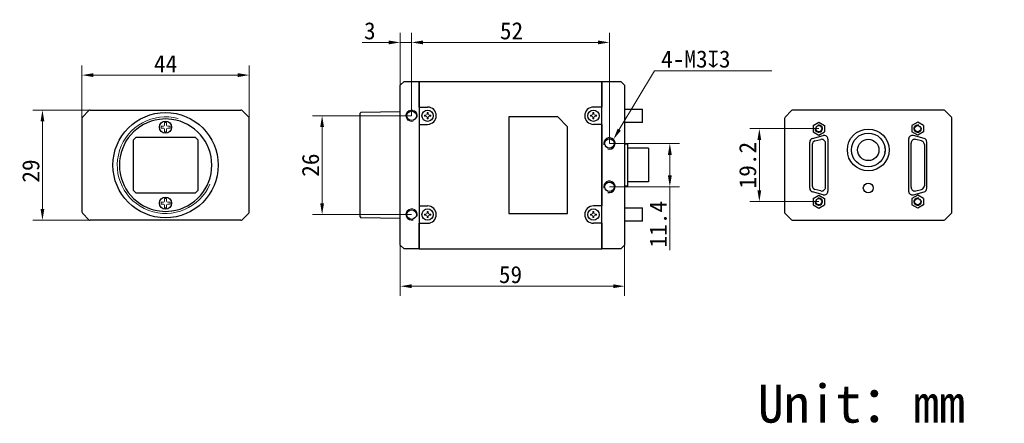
# Model space of a CAD drawing. Header units: millimetres. Extents: x 6 to 265, y 30 to 137.
import ezdxf

# ---------------------------------------------------------------- set-up
doc = ezdxf.new("R2010")
doc.units = ezdxf.units.MM
doc.header["$LTSCALE"] = 16.335
doc.header["$PDMODE"] = 3
doc.header["$PDSIZE"] = 8
doc.layers.get('0').update_dxf_attribs({"linetype": 'CONTINUOUS'})
doc.layers.get('Defpoints').update_dxf_attribs({"linetype": 'CONTINUOUS'})
for name, color, linetype in [('00_COMPONENTS', 7, 'CONTINUOUS'), ('BRACKET_GLASDXF_CONTINUOUS_LINE', 7, 'CONTINUOUS'), ('D-01-34-26-0DXF_CONTINUOUS_LINE', 7, 'CONTINUOUS'), ('D-01-34-26-1DXF_CONTINUOUS_LINE', 7, 'CONTINUOUS'), ('HR10A-7R-6PBDXF_CONTINUOUS_LINE', 7, 'CONTINUOUS'), ('PRT0002_3_1_DXF_CONTINUOUS_LINE', 7, 'CONTINUOUS'), ('SC-CM2X3B_DXF_CONTINUOUS_LINE', 7, 'CONTINUOUS'), ('SC-T1M2X3B_DXF_CONTINUOUS_LINE', 7, 'CONTINUOUS'), ('ST-D4X5-M2X5DXF_CONTINUOUS_LINE', 7, 'CONTINUOUS'), ('ST-S3X5-M2X5DXF_CONTINUOUS_LINE', 7, 'CONTINUOUS')]:
    doc.layers.add(name, color=color, linetype=linetype)
doc.styles.get("Standard").update_dxf_attribs({"font": 'simfang.ttf'})
doc.dimstyles.new('DIMSTYLE_2', dxfattribs={"dimtxt": 4.5, "dimasz": 3, "dimexe": 2.5, "dimexo": 0, "dimgap": 0.75, "dimtad": 1, "dimdsep": 46, "dimtxsty": 'STANDARD', "dimblk": '_FILLED', "dimcen": 0.09, "dimclrd": 8, "dimclre": 8, "dimclrt": 7, "dimadec": 0, "dimazin": 0, "dimtp": 0.05, "dimtm": 0.05, "dimtfac": 1, "dimtofl": 0, "dimtmove": 0, "dimatfit": 3, "dimldrblk": '_FILLED', "dimfxl": 1, "dimtolj": 1, "dimlwd": 15, "dimlwe": 15, "dimarcsym": 0})

# ---------------------------------------------------------------- blocks, each defined once
blk = doc.blocks.new('_FILLED')
at = {"color": 0, "linetype": 'ByBlock'}
blk.add_solid([(0, 0), (-1, 0.167), (-1, -0.167)], dxfattribs=at)
blk = doc.blocks.new('*D1')
at = {"layer": 'D-01-34-26-0DXF_CONTINUOUS_LINE', "color": 8, "linetype": 'Continuous', "lineweight": 15, "transparency": 16777216}
for p, q in [((106.45, 77.28), (106.45, 63.94)), ((165.45, 77.28), (165.45, 63.94)), ((162.45, 66.44), (109.45, 66.44))]:
    blk.add_line(p, q, dxfattribs=at)
at = {"layer": 'Defpoints', "color": 0, "linetype": 'Continuous', "transparency": 16777216}
for p in [(106.45, 77.28), (165.45, 77.28), (106.45, 66.44)]:
    blk.add_point(p, dxfattribs=at)
at = {"layer": 'D-01-34-26-0DXF_CONTINUOUS_LINE', "color": 8, "linetype": 'Continuous', "lineweight": 15, "transparency": 16777216, "xscale": 3, "yscale": 3, "zscale": 3, "rotation": 180}
blk.add_blockref('_FILLED', (106.45, 66.44), dxfattribs=at)
at = {"layer": 'D-01-34-26-0DXF_CONTINUOUS_LINE', "color": 8, "linetype": 'Continuous', "lineweight": 15, "transparency": 16777216, "xscale": 3, "yscale": 3, "zscale": 3}
blk.add_blockref('_FILLED', (165.45, 66.44), dxfattribs=at)
at = {"layer": 'D-01-34-26-0DXF_CONTINUOUS_LINE', "color": 7, "linetype": 'Continuous', "lineweight": 15, "transparency": 16777216, "insert": (135.45, 69.47), "char_height": 4.5, "attachment_point": 5}
blk.add_mtext('\\A1;59', dxfattribs=at)
blk = doc.blocks.new('*D2')
at = {"layer": 'D-01-34-26-0DXF_CONTINUOUS_LINE', "color": 8, "linetype": 'Continuous', "lineweight": 15, "transparency": 16777216}
for p, q in [((109.45, 111.28), (109.45, 133.06)), ((161.45, 103.98), (161.45, 133.06)), ((158.45, 130.56), (112.45, 130.56))]:
    blk.add_line(p, q, dxfattribs=at)
at = {"layer": 'Defpoints', "color": 0, "linetype": 'Continuous', "transparency": 16777216}
for p in [(109.45, 130.56), (109.45, 111.28), (161.45, 103.98)]:
    blk.add_point(p, dxfattribs=at)
at = {"layer": 'D-01-34-26-0DXF_CONTINUOUS_LINE', "color": 8, "linetype": 'Continuous', "lineweight": 15, "transparency": 16777216, "xscale": 3, "yscale": 3, "zscale": 3, "rotation": 180}
blk.add_blockref('_FILLED', (109.45, 130.56), dxfattribs=at)
at = {"layer": 'D-01-34-26-0DXF_CONTINUOUS_LINE', "color": 8, "linetype": 'Continuous', "lineweight": 15, "transparency": 16777216, "xscale": 3, "yscale": 3, "zscale": 3}
blk.add_blockref('_FILLED', (161.45, 130.56), dxfattribs=at)
at = {"layer": 'D-01-34-26-0DXF_CONTINUOUS_LINE', "color": 7, "linetype": 'Continuous', "lineweight": 15, "transparency": 16777216, "insert": (135.72, 133.59), "char_height": 4.5, "attachment_point": 5}
blk.add_mtext('\\A1;52', dxfattribs=at)
blk = doc.blocks.new('*D3')
at = {"layer": 'D-01-34-26-0DXF_CONTINUOUS_LINE', "color": 8, "linetype": 'Continuous', "lineweight": 15, "transparency": 16777216}
for p, q in [((106.45, 113.78), (106.45, 133.06)), ((109.45, 111.28), (109.45, 133.06)), ((103.45, 130.56), (96.46, 130.56)), ((109.45, 130.56), (106.45, 130.56)), ((112.45, 130.56), (115.45, 130.56))]:
    blk.add_line(p, q, dxfattribs=at)
at = {"layer": 'Defpoints', "color": 0, "linetype": 'Continuous', "transparency": 16777216}
for p in [(109.45, 130.56), (106.45, 113.78), (109.45, 111.28)]:
    blk.add_point(p, dxfattribs=at)
at = {"layer": 'D-01-34-26-0DXF_CONTINUOUS_LINE', "color": 8, "linetype": 'Continuous', "lineweight": 15, "transparency": 16777216, "xscale": 3, "yscale": 3, "zscale": 3}
blk.add_blockref('_FILLED', (106.45, 130.56), dxfattribs=at)
at = {"layer": 'D-01-34-26-0DXF_CONTINUOUS_LINE', "color": 8, "linetype": 'Continuous', "lineweight": 15, "transparency": 16777216, "xscale": 3, "yscale": 3, "zscale": 3, "rotation": 180}
blk.add_blockref('_FILLED', (109.45, 130.56), dxfattribs=at)
at = {"layer": 'D-01-34-26-0DXF_CONTINUOUS_LINE', "color": 7, "linetype": 'Continuous', "lineweight": 15, "transparency": 16777216, "insert": (98.46, 133.59), "char_height": 4.5, "attachment_point": 5}
blk.add_mtext('\\A1;3', dxfattribs=at)
blk = doc.blocks.new('*D4')
at = {"color": 8, "linetype": 'Continuous', "lineweight": 15, "transparency": 16777216}
for p, q in [((28.19, 112.78), (9.87, 112.78)), ((12.37, 109.78), (12.37, 86.78)), ((28.36, 83.78), (9.87, 83.78))]:
    blk.add_line(p, q, dxfattribs=at)
at = {"layer": 'Defpoints', "color": 0, "linetype": 'Continuous', "lineweight": 15, "transparency": 16777216}
for p in [(28.19, 112.78), (12.37, 83.78), (28.36, 83.78)]:
    blk.add_point(p, dxfattribs=at)
at = {"color": 8, "linetype": 'Continuous', "lineweight": 15, "transparency": 16777216, "xscale": 3, "yscale": 3, "zscale": 3}
for p, rotation in [((12.37, 112.78), 90), ((12.37, 83.78), 270)]:
    blk.add_blockref('_FILLED', p, dxfattribs=dict(at, rotation=rotation))
at = {"color": 7, "linetype": 'Continuous', "lineweight": 15, "transparency": 16777216, "insert": (9.34, 96.74), "char_height": 4.5, "attachment_point": 5, "rotation": 90}
blk.add_mtext('\\A1;29', dxfattribs=at)
blk = doc.blocks.new('*D5')
at = {"color": 8, "linetype": 'Continuous', "lineweight": 15, "transparency": 16777216}
for p, q in [((22.75, 108.78), (22.75, 124.46)), ((66.75, 108.28), (66.75, 124.46)), ((63.75, 121.96), (25.75, 121.96))]:
    blk.add_line(p, q, dxfattribs=at)
at = {"layer": 'Defpoints', "color": 0, "linetype": 'Continuous', "transparency": 16777216}
for p in [(22.75, 121.96), (22.75, 108.78), (66.75, 108.28)]:
    blk.add_point(p, dxfattribs=at)
at = {"color": 8, "linetype": 'Continuous', "lineweight": 15, "transparency": 16777216, "xscale": 3, "yscale": 3, "zscale": 3, "rotation": 180}
blk.add_blockref('_FILLED', (22.75, 121.96), dxfattribs=at)
at = {"color": 8, "linetype": 'Continuous', "lineweight": 15, "transparency": 16777216, "xscale": 3, "yscale": 3, "zscale": 3}
blk.add_blockref('_FILLED', (66.75, 121.96), dxfattribs=at)
at = {"color": 7, "linetype": 'Continuous', "lineweight": 15, "transparency": 16777216, "insert": (44.75, 124.96), "char_height": 4.5, "attachment_point": 5}
blk.add_mtext('\\A1;44', dxfattribs=at)
blk = doc.blocks.new('*D6')
at = {"color": 8, "linetype": 'Continuous', "lineweight": 15, "transparency": 16777216}
for p, q in [((109.45, 111.28), (83.41, 111.28)), ((85.91, 108.28), (85.91, 88.28)), ((109.45, 85.28), (83.41, 85.28))]:
    blk.add_line(p, q, dxfattribs=at)
at = {"layer": 'Defpoints', "color": 0, "linetype": 'Continuous', "transparency": 16777216}
for p in [(109.45, 111.28), (85.91, 85.28), (109.45, 85.28)]:
    blk.add_point(p, dxfattribs=at)
at = {"color": 8, "linetype": 'Continuous', "lineweight": 15, "transparency": 16777216, "xscale": 3, "yscale": 3, "zscale": 3}
for p, rotation in [((85.91, 111.28), 90), ((85.91, 85.28), 270)]:
    blk.add_blockref('_FILLED', p, dxfattribs=dict(at, rotation=rotation))
at = {"color": 7, "linetype": 'Continuous', "lineweight": 15, "transparency": 16777216, "insert": (82.88, 98.28), "char_height": 4.5, "attachment_point": 5, "rotation": 90}
blk.add_mtext('\\A1;26', dxfattribs=at)
blk = doc.blocks.new('*D8')
at = {"color": 8, "lineweight": 15, "transparency": 16777216}
for p, q in [((161.45, 103.98), (179.85, 103.98)), ((161.45, 92.58), (179.85, 92.58))]:
    blk.add_line(p, q, dxfattribs=at)
at = {"color": 8, "linetype": 'Continuous', "lineweight": 15, "transparency": 16777216}
for p, q in [((177.35, 100.98), (177.35, 95.58)), ((177.35, 92.58), (177.35, 75.89))]:
    blk.add_line(p, q, dxfattribs=at)
at = {"layer": 'Defpoints', "color": 0, "transparency": 16777216}
for p in [(161.45, 103.98), (161.45, 92.58), (177.35, 92.58)]:
    blk.add_point(p, dxfattribs=at)
at = {"color": 8, "lineweight": 15, "transparency": 16777216, "xscale": 3, "yscale": 3, "zscale": 3}
for p, rotation in [((177.35, 103.98), 90), ((177.35, 92.58), 270)]:
    blk.add_blockref('_FILLED', p, dxfattribs=dict(at, rotation=rotation))
at = {"color": 7, "transparency": 16777216, "insert": (174.31, 82.74), "char_height": 4.5, "attachment_point": 5, "rotation": 90}
blk.add_mtext('\\A1;11.4', dxfattribs=at)
blk = doc.blocks.new('*D9')
at = {"color": 8, "lineweight": 15, "transparency": 16777216}
for p, q in [((216.53, 107.88), (198.39, 107.88)), ((216.53, 88.68), (198.39, 88.68))]:
    blk.add_line(p, q, dxfattribs=at)
at = {"color": 8, "linetype": 'Continuous', "lineweight": 15, "transparency": 16777216}
blk.add_line((200.89, 104.88), (200.89, 91.68), dxfattribs=at)
at = {"layer": 'Defpoints', "color": 0, "lineweight": 15, "transparency": 16777216}
for p in [(216.53, 107.88), (200.89, 88.68), (216.53, 88.68)]:
    blk.add_point(p, dxfattribs=at)
at = {"color": 8, "lineweight": 15, "transparency": 16777216, "xscale": 3, "yscale": 3, "zscale": 3}
for p, rotation in [((200.89, 107.88), 90), ((200.89, 88.68), 270)]:
    blk.add_blockref('_FILLED', p, dxfattribs=dict(at, rotation=rotation))
at = {"color": 7, "lineweight": 15, "transparency": 16777216, "insert": (197.85, 98.28), "char_height": 4.5, "attachment_point": 5, "rotation": 90}
blk.add_mtext('\\A1;19.2', dxfattribs=at)

msp = doc.modelspace()

# ---------------------------------------------------------------- linework, layer by layer
at = {"color": 8, "linetype": 'Continuous', "lineweight": 15}
for p, q in [((173.299, 123.066), (164.056, 107.616)), ((173.299, 123.066), (204.148, 123.066)), ((161.455, 111.19), (161.455, 111.37)), ((161.365, 111.28), (161.545, 111.28))]:
    msp.add_line(p, q, dxfattribs=at)
at = {"layer": '00_COMPONENTS', "color": 7, "lineweight": 30}
for p, q in [((165.455, 113.03), (170.195, 113.03)), ((170.195, 109.53), (170.195, 113.03)), ((209.381, 112.634), (207.674, 110.927)), ((249.321, 112.78), (209.735, 112.78)), ((251.381, 110.927), (249.674, 112.634)), ((170.195, 109.53), (165.455, 109.53)), ((207.528, 110.573), (207.528, 85.78)), ((251.528, 85.78), (251.528, 110.573)), ((36.201, 104.88), (36.901, 105.58)), ((36.201, 104.88), (36.201, 91.68)), ((52.601, 105.58), (36.901, 105.58)), ((52.601, 105.58), (53.301, 104.88)), ((53.301, 91.68), (53.301, 104.88)), ((166.255, 103.78), (165.455, 103.78)), ((166.255, 103.78), (166.255, 92.78)), ((167.255, 102.705), (166.255, 102.705)), ((171.755, 102.705), (167.255, 102.705)), ((171.755, 102.705), (171.755, 93.855)), ((170.355, 93.855), (166.255, 93.855)), ((171.755, 93.855), (170.355, 93.855)), ((36.901, 90.98), (36.201, 91.68)), ((36.901, 90.98), (52.601, 90.98)), ((53.301, 91.68), (52.601, 90.98)), ((166.255, 92.78), (165.455, 92.78)), ((165.455, 87.03), (170.195, 87.03)), ((170.195, 83.53), (170.195, 87.03)), ((207.528, 85.78), (209.381, 83.927)), ((249.674, 83.927), (251.528, 85.78)), ((170.195, 83.53), (165.455, 83.53)), ((209.735, 83.78), (249.321, 83.78))]:
    msp.add_line(p, q, dxfattribs=at)
at = {"layer": '00_COMPONENTS', "color": 7}
for p, q in [((233.928, 101.63), (233.898, 101.63)), ((233.928, 102.711), (233.928, 102.93)), ((233.928, 101.63), (233.928, 101.845))]:
    msp.add_line(p, q, dxfattribs=at)
at = {"layer": '00_COMPONENTS', "color": 7, "lineweight": 30}
for centre, radius in [((229.528, 102.28), 5.5), ((229.528, 102.28), 4.425), ((161.455, 103.98), 1.25), ((161.455, 92.58), 1.25), ((229.528, 92.28), 1.3)]:
    msp.add_circle(centre, radius, dxfattribs=at)
for centre, start, end in [((209.735, 112.28), 90, 135), ((249.321, 112.28), 45, 90), ((208.028, 110.573), 135, 180), ((251.028, 110.573), 0, 45), ((209.735, 84.28), 225, 270), ((249.321, 84.28), 270, 315)]:
    msp.add_arc(centre, 0.5, start, end, dxfattribs=at)
at = {"layer": '00_COMPONENTS', "color": 253}
for centre in [(161.455, 103.98), (161.455, 92.58)]:
    msp.add_arc(centre, 1.5, 255, 195, dxfattribs=at)
at = {"layer": 'BRACKET_GLASDXF_CONTINUOUS_LINE', "color": 7, "linetype": 'Continuous', "lineweight": 30}
for start, end in [(97.6419, 262.3581), (82.4329, 97.5671), (277.6419, 82.3581), (262.4329, 277.5671)]:
    msp.add_arc((44.751, 98.28), 12.15, start, end, dxfattribs=at)
at = {"layer": 'D-01-34-26-0DXF_CONTINUOUS_LINE', "color": 7, "linetype": 'Continuous', "lineweight": 30}
for p, q in [((107.455, 120.28), (106.455, 119.28)), ((106.455, 94.572), (106.455, 119.28)), ((107.455, 120.28), (111.455, 120.28)), ((111.455, 120.28), (159.455, 120.28)), ((111.455, 113.544), (111.455, 120.28)), ((111.455, 120.134), (111.455, 76.28)), ((159.455, 120.28), (159.455, 113.544)), ((159.455, 76.427), (159.455, 120.28)), ((159.455, 120.28), (164.455, 120.28)), ((164.455, 120.28), (165.455, 119.28)), ((165.455, 119.28), (165.455, 77.28)), ((24.605, 112.634), (22.897, 110.927)), ((24.958, 112.78), (64.544, 112.78)), ((66.605, 110.927), (64.897, 112.634)), ((95.925, 111.914), (96.125, 112.118)), ((95.925, 84.647), (95.925, 111.914)), ((106.455, 112.28), (96.125, 112.118)), ((111.455, 113.544), (113.655, 113.544)), ((159.455, 113.544), (157.255, 113.544)), ((22.751, 110.573), (22.751, 85.987)), ((66.751, 85.987), (66.751, 110.573)), ((111.455, 109.016), (113.655, 109.016)), ((111.455, 109.016), (111.455, 87.544)), ((147.855, 110.98), (135.055, 110.98)), ((135.055, 110.98), (135.055, 85.58)), ((147.855, 110.98), (150.455, 108.38)), ((159.455, 109.016), (157.255, 109.016)), ((159.455, 109.016), (159.455, 87.544)), ((150.455, 85.58), (150.455, 108.38)), ((106.455, 77.28), (106.455, 94.572)), ((22.897, 85.634), (24.605, 83.927)), ((64.897, 83.927), (66.605, 85.634)), ((111.455, 87.544), (113.655, 87.544)), ((113.655, 87.544), (113.655, 87.53)), ((135.055, 85.58), (150.455, 85.58)), ((159.455, 87.544), (157.255, 87.544)), ((64.544, 83.78), (24.958, 83.78)), ((95.925, 84.647), (96.125, 84.443)), ((106.455, 84.28), (96.125, 84.443)), ((111.455, 83.016), (113.655, 83.016)), ((111.455, 76.28), (111.455, 83.016)), ((159.455, 83.016), (157.255, 83.016)), ((159.455, 83.016), (159.455, 76.28)), ((107.455, 76.28), (106.455, 77.28)), ((111.455, 76.28), (107.455, 76.28)), ((111.455, 76.28), (159.455, 76.28)), ((164.455, 76.28), (159.455, 76.28)), ((165.455, 77.28), (164.455, 76.28))]:
    msp.add_line(p, q, dxfattribs=at)
for centre, radius in [((44.751, 98.28), 13.837), ((109.455, 111.28), 1.25), ((109.455, 85.28), 1.25)]:
    msp.add_circle(centre, radius, dxfattribs=at)
for centre, radius, start, end in [((24.958, 112.28), 0.5, 90, 135), ((64.544, 112.28), 0.5, 45, 90), ((113.655, 111.28), 2.264, 270, 90), ((157.255, 111.28), 2.264, 90, 270), ((23.251, 110.573), 0.5, 135, 180), ((66.251, 110.573), 0.5, 0, 45), ((23.251, 85.987), 0.5, 180, 225), ((66.251, 85.987), 0.5, 315, 0), ((113.655, 85.28), 2.264, 270, 90), ((157.255, 85.28), 2.264, 90, 270), ((24.958, 84.28), 0.5, 225, 270), ((64.544, 84.28), 0.5, 270, 315)]:
    msp.add_arc(centre, radius, start, end, dxfattribs=at)
at = {"layer": 'D-01-34-26-0DXF_CONTINUOUS_LINE', "color": 8, "linetype": 'Continuous', "lineweight": 15}
for centre in [(109.455, 111.28), (109.455, 85.28)]:
    msp.add_arc(centre, 1.5, 345, 285, dxfattribs=at)
at = {"layer": 'D-01-34-26-0DXF_CONTINUOUS_LINE', "color": 7, "linetype": 'Continuous', "lineweight": 15}
msp.add_arc((44.751, 98.28), 12.7, 75, 336.79134, dxfattribs=at)
at = {"layer": 'D-01-34-26-1DXF_CONTINUOUS_LINE', "linetype": 'Continuous', "lineweight": 30}
for p, q in [((214.128, 92.197), (214.128, 104.364)), ((214.869, 105.33), (217.669, 106.08)), ((218.928, 105.114), (218.928, 91.447)), ((240.128, 105.114), (240.128, 91.447)), ((244.187, 105.33), (241.387, 106.08)), ((244.928, 92.197), (244.928, 104.364)), ((217.669, 90.481), (214.869, 91.231)), ((241.387, 90.481), (244.187, 91.231))]:
    msp.add_line(p, q, dxfattribs=at)
for centre, start, end in [((215.128, 104.364), 105, 180), ((217.928, 105.114), 0, 105), ((241.128, 105.114), 75, 180), ((243.928, 104.364), 0, 75), ((215.128, 92.197), 180, 255), ((217.928, 91.447), 255, 0), ((241.128, 91.447), 180, 285), ((243.928, 92.197), 285, 0)]:
    msp.add_arc(centre, 1, start, end, dxfattribs=at)
at = {"layer": 'HR10A-7R-6PBDXF_CONTINUOUS_LINE', "color": 7, "linetype": 'Continuous', "lineweight": 30}
msp.add_circle((229.528, 102.28), 2.8, dxfattribs=at)
at = {"layer": 'PRT0002_3_1_DXF_CONTINUOUS_LINE', "linetype": 'Continuous', "lineweight": 30}
for p, q in [((214.778, 103.678), (214.778, 92.882)), ((215.519, 104.644), (217.019, 105.046)), ((218.278, 92.48), (218.278, 104.08)), ((240.778, 92.48), (240.778, 104.08)), ((243.537, 104.644), (242.037, 105.046)), ((244.278, 103.678), (244.278, 92.882)), ((217.019, 91.514), (215.519, 91.916)), ((242.037, 91.514), (243.537, 91.916))]:
    msp.add_line(p, q, dxfattribs=at)
for centre, start, end in [((215.778, 103.678), 105, 180), ((217.278, 104.08), 0, 105), ((241.778, 104.08), 75, 180), ((243.278, 103.678), 0, 75), ((215.778, 92.882), 180, 255), ((217.278, 92.48), 255, 0), ((241.778, 92.48), 180, 285), ((243.278, 92.882), 285, 0)]:
    msp.add_arc(centre, 1, start, end, dxfattribs=at)
at = {"layer": 'SC-CM2X3B_DXF_CONTINUOUS_LINE', "color": 7, "linetype": 'Continuous', "lineweight": 15}
for p, q in [((44.501, 108.83), (44.501, 109.48)), ((44.501, 109.48), (45.001, 109.48)), ((45.001, 108.83), (45.001, 109.48)), ((43.551, 108.53), (43.551, 108.03)), ((43.551, 108.53), (44.201, 108.53)), ((43.551, 108.03), (44.201, 108.03)), ((44.501, 107.08), (44.501, 107.73)), ((44.501, 107.08), (45.001, 107.08)), ((45.001, 107.08), (45.001, 107.73)), ((45.301, 108.53), (45.951, 108.53)), ((45.301, 108.03), (45.951, 108.03)), ((45.951, 108.53), (45.951, 108.03)), ((43.551, 88.53), (43.551, 88.03)), ((43.551, 88.53), (44.201, 88.53)), ((44.501, 88.83), (44.501, 89.48)), ((44.501, 89.48), (45.001, 89.48)), ((45.001, 88.83), (45.001, 89.48)), ((45.301, 88.53), (45.951, 88.53)), ((45.951, 88.53), (45.951, 88.03)), ((43.551, 88.03), (44.201, 88.03)), ((44.501, 87.08), (44.501, 87.73)), ((44.501, 87.08), (45.001, 87.08)), ((45.001, 87.08), (45.001, 87.73)), ((45.301, 88.03), (45.951, 88.03))]:
    msp.add_line(p, q, dxfattribs=at)
at = {"layer": 'SC-CM2X3B_DXF_CONTINUOUS_LINE', "color": 7, "linetype": 'Continuous', "lineweight": 30}
for centre in [(44.751, 108.28), (44.751, 88.28)]:
    msp.add_circle(centre, 1.594, dxfattribs=at)
at = {"layer": 'SC-CM2X3B_DXF_CONTINUOUS_LINE', "color": 7, "linetype": 'Continuous', "lineweight": 15}
for centre, start, end in [((44.201, 108.83), 270, 0), ((45.301, 108.83), 180, 270), ((44.201, 107.73), 0, 90), ((45.301, 107.73), 90, 180), ((44.201, 88.83), 270, 0), ((45.301, 88.83), 180, 270), ((44.201, 87.73), 0, 90), ((45.301, 87.73), 90, 180)]:
    msp.add_arc(centre, 0.3, start, end, dxfattribs=at)
at = {"layer": 'SC-T1M2X3B_DXF_CONTINUOUS_LINE', "color": 7, "linetype": 'Continuous', "lineweight": 15}
for p, q in [((112.847, 111.43), (113.205, 111.43)), ((113.505, 112.088), (113.505, 111.73)), ((113.805, 112.088), (113.805, 111.73)), ((114.105, 111.43), (114.462, 111.43)), ((156.447, 111.43), (156.805, 111.43)), ((157.105, 112.088), (157.105, 111.73)), ((157.405, 112.088), (157.405, 111.73)), ((157.705, 111.43), (158.062, 111.43)), ((112.847, 111.13), (113.205, 111.13)), ((113.505, 110.83), (113.505, 110.473)), ((113.805, 110.83), (113.805, 110.473)), ((114.105, 111.13), (114.462, 111.13)), ((156.447, 111.13), (156.805, 111.13)), ((157.105, 110.83), (157.105, 110.473)), ((157.405, 110.83), (157.405, 110.473)), ((157.705, 111.13), (158.062, 111.13)), ((113.505, 86.088), (113.505, 85.73)), ((113.805, 86.088), (113.805, 85.73)), ((157.105, 86.088), (157.105, 85.73)), ((157.405, 86.088), (157.405, 85.73)), ((112.847, 85.43), (113.205, 85.43)), ((112.847, 85.13), (113.205, 85.13)), ((113.505, 84.83), (113.505, 84.473)), ((113.805, 84.83), (113.805, 84.473)), ((114.105, 85.43), (114.462, 85.43)), ((114.105, 85.13), (114.462, 85.13)), ((156.447, 85.43), (156.805, 85.43)), ((156.447, 85.13), (156.805, 85.13)), ((157.105, 84.83), (157.105, 84.473)), ((157.405, 84.83), (157.405, 84.473)), ((157.705, 85.43), (158.062, 85.43)), ((157.705, 85.13), (158.062, 85.13))]:
    msp.add_line(p, q, dxfattribs=at)
at = {"layer": 'SC-T1M2X3B_DXF_CONTINUOUS_LINE', "color": 7, "linetype": 'Continuous', "lineweight": 30}
for centre in [(113.655, 111.28), (157.255, 111.28), (113.655, 85.28), (157.255, 85.28)]:
    msp.add_circle(centre, 1.5, dxfattribs=at)
at = {"layer": 'SC-T1M2X3B_DXF_CONTINUOUS_LINE', "color": 7, "linetype": 'Continuous', "lineweight": 15}
for centre, radius, start, end in [((117.263, 111.28), 4.418, 178.05461, 181.94539), ((113.205, 111.73), 0.3, 270, 0), ((113.655, 107.671), 4.419, 88.05482, 91.94518), ((114.105, 111.73), 0.3, 180, 270), ((110.047, 111.28), 4.418, 358.05461, 1.94539), ((160.863, 111.28), 4.418, 178.05461, 181.94539), ((156.805, 111.73), 0.3, 270, 0), ((157.255, 107.671), 4.419, 88.05482, 91.94518), ((157.705, 111.73), 0.3, 180, 270), ((153.647, 111.28), 4.418, 358.05461, 1.94539), ((113.205, 110.83), 0.3, 0, 90), ((113.655, 114.889), 4.419, 268.05482, 271.94518), ((114.105, 110.83), 0.3, 90, 180), ((156.805, 110.83), 0.3, 0, 90), ((157.255, 114.889), 4.419, 268.05482, 271.94518), ((157.705, 110.83), 0.3, 90, 180), ((113.205, 85.73), 0.3, 270, 0), ((113.655, 81.671), 4.419, 88.05482, 91.94518), ((114.105, 85.73), 0.3, 180, 270), ((156.805, 85.73), 0.3, 270, 0), ((157.255, 81.671), 4.419, 88.05482, 91.94518), ((157.705, 85.73), 0.3, 180, 270), ((117.263, 85.28), 4.418, 178.05461, 181.94539), ((113.205, 84.83), 0.3, 0, 90), ((113.655, 88.889), 4.419, 268.05482, 271.94518), ((114.105, 84.83), 0.3, 90, 180), ((110.047, 85.28), 4.418, 358.05461, 1.94539), ((160.863, 85.28), 4.418, 178.05461, 181.94539), ((156.805, 84.83), 0.3, 0, 90), ((157.255, 88.889), 4.419, 268.05482, 271.94518), ((157.705, 84.83), 0.3, 90, 180), ((153.647, 85.28), 4.418, 358.05461, 1.94539)]:
    msp.add_arc(centre, radius, start, end, dxfattribs=at)
at = {"layer": 'ST-D4X5-M2X5DXF_CONTINUOUS_LINE', "linetype": 'Continuous', "lineweight": 30}
for centre in [(216.528, 107.88), (242.528, 107.88), (216.528, 88.68), (242.528, 88.68)]:
    msp.add_circle(centre, 0.8, dxfattribs=at)
at = {"layer": 'ST-D4X5-M2X5DXF_CONTINUOUS_LINE', "color": 8, "linetype": 'Continuous', "lineweight": 15}
for centre, start, end in [((216.528, 107.88), 165, 105), ((242.528, 107.88), 75, 15), ((216.528, 88.68), 165, 105), ((242.528, 88.68), 75, 15)]:
    msp.add_arc(centre, 1, start, end, dxfattribs=at)
at = {"layer": 'ST-S3X5-M2X5DXF_CONTINUOUS_LINE', "color": 7, "linetype": 'Continuous', "lineweight": 30}
for p, q in [((215.028, 108.746), (216.528, 109.612)), ((215.028, 108.746), (215.028, 107.014)), ((216.528, 109.612), (218.028, 108.746)), ((218.028, 108.746), (218.028, 107.014)), ((242.528, 109.612), (241.028, 108.746)), ((241.028, 108.746), (241.028, 107.014)), ((244.028, 108.746), (242.528, 109.612)), ((244.028, 108.746), (244.028, 107.014)), ((215.028, 107.014), (216.528, 106.148)), ((216.528, 106.148), (218.028, 107.014)), ((242.528, 106.148), (241.028, 107.014)), ((244.028, 107.014), (242.528, 106.148)), ((215.028, 89.546), (216.528, 90.412)), ((215.028, 89.546), (215.028, 87.814)), ((216.528, 90.412), (218.028, 89.546)), ((218.028, 89.546), (218.028, 87.814)), ((242.528, 90.412), (241.028, 89.546)), ((241.028, 89.546), (241.028, 87.814)), ((244.028, 89.546), (242.528, 90.412)), ((244.028, 89.546), (244.028, 87.814)), ((215.028, 87.814), (216.528, 86.948)), ((216.528, 86.948), (218.028, 87.814)), ((242.528, 86.948), (241.028, 87.814)), ((244.028, 87.814), (242.528, 86.948))]:
    msp.add_line(p, q, dxfattribs=at)
at = {"layer": 'ST-S3X5-M2X5DXF_CONTINUOUS_LINE', "color": 7, "linetype": 'Continuous'}
for centre in [(216.528, 88.68), (242.528, 88.68)]:
    msp.add_circle(centre, 0.8, dxfattribs=at)

# ---------------------------------------------------------------- block references
at = {"color": 8, "linetype": 'Continuous', "lineweight": 15, "xscale": 3, "yscale": 3, "zscale": 3, "rotation": 239.1101778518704}
msp.add_blockref('_FILLED', (162.515, 105.041), dxfattribs=at)

# ---------------------------------------------------------------- texts
at = {"color": 7, "linetype": 'Continuous', "lineweight": 15, "insert": (169.537, 130.633), "char_height": 4.5, "attachment_point": 5, "rotation": 59.11018}
msp.add_mtext('\\A1;{\\fMS PGothic|b0|i0|c134|p34; }', dxfattribs=at)
at = {"color": 7, "linetype": 'Continuous', "lineweight": 15, "insert": (175.054, 128.446), "char_height": 4.5, "attachment_point": 1}
msp.add_mtext_dynamic_manual_height_columns('4-M3{\\A1;\\Fgdt|c134;x\\fFangSong|b0|i0|c134|p49;3}', width=26.18951, gutter_width=30, heights=[5.86], dxfattribs=at)
at = {"insert": (200.501, 40.561), "char_height": 10, "attachment_point": 1}
msp.add_mtext_dynamic_manual_height_columns('Unit：mm', width=63.84355, gutter_width=1, heights=[0], dxfattribs=at)

# ---------------------------------------------------------------- dimensions: what is measured, and where the dimension line sits
at = {"color": 7, "linetype": 'Continuous', "lineweight": 15}
dim = msp.add_linear_dim(base=(22.751, 121.961), p1=(66.751, 108.277), p2=(22.751, 108.785), dimstyle='DIMSTYLE_2', dxfattribs=at)
dim.commit()
dim.dimension.update_dxf_attribs({"geometry": '*D5', "text_midpoint": (44.751, 121.961), "dimtype": 160})
dim = msp.add_linear_dim(base=(12.368, 83.78), p1=(28.19, 112.78), p2=(28.359, 83.78), angle=270, dimstyle='DIMSTYLE_2', dxfattribs=at)
dim.commit()
dim.dimension.update_dxf_attribs({"geometry": '*D4', "text_midpoint": (12.368, 96.736), "dimtype": 160})
dim = msp.add_linear_dim(base=(85.908, 85.28), p1=(109.455, 111.28), p2=(109.455, 85.28), angle=90, dimstyle='DIMSTYLE_2', dxfattribs=at)
dim.commit()
dim.dimension.update_dxf_attribs({"geometry": '*D6', "text_midpoint": (82.882, 98.28)})
at = {"lineweight": 15}
dim = msp.add_linear_dim(base=(200.893, 88.68), p1=(216.528, 107.88), p2=(216.528, 88.68), angle=90, dimstyle='DIMSTYLE_2', dxfattribs=at)
dim.commit()
dim.dimension.update_dxf_attribs({"geometry": '*D9', "text_midpoint": (197.854, 98.28)})
dim = msp.add_linear_dim(base=(177.35, 92.58), p1=(161.455, 103.98), p2=(161.455, 92.58), angle=90, dimstyle='DIMSTYLE_2')
dim.commit()
dim.dimension.update_dxf_attribs({"geometry": '*D8', "text_midpoint": (174.311, 82.736)})
at = {"layer": 'D-01-34-26-0DXF_CONTINUOUS_LINE', "color": 7, "linetype": 'Continuous', "lineweight": 15}
dim = msp.add_linear_dim(base=(109.455, 130.559), p1=(106.455, 113.777), p2=(109.455, 111.28), angle=180, dimstyle='DIMSTYLE_2', override={"dimtofl": 1}, dxfattribs=at)
dim.commit()
dim.dimension.update_dxf_attribs({"geometry": '*D3', "text_midpoint": (98.458, 130.559), "dimtype": 160})
for base, p1, p2, picture, middle in [((109.455, 130.559), (161.455, 103.98), (109.455, 111.28), '*D2', (135.721, 130.559)), ((106.455, 66.445), (165.455, 77.28), (106.455, 77.28), '*D1', (135.455, 66.445))]:
    dim = msp.add_linear_dim(base=base, p1=p1, p2=p2, angle=180, dimstyle='DIMSTYLE_2', dxfattribs=at)
    dim.commit()
    dim.dimension.update_dxf_attribs({"geometry": picture, "text_midpoint": middle, "dimtype": 160})

doc.saveas('drawing.dxf')
